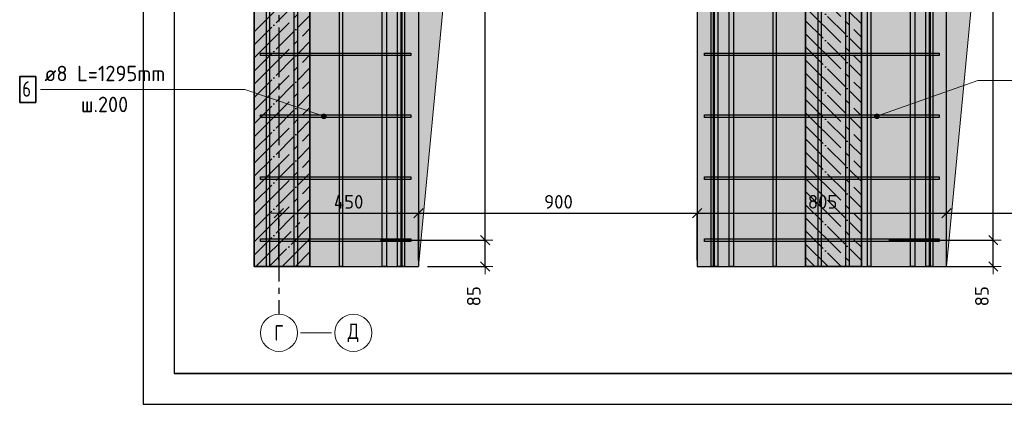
# Model space of a CAD drawing. Header units: millimetres. Extents: x -2995 to 60896, y -2809 to 57831.
# Tile 128 of 169: x 30044 to 33222, y 37027 to 38269. Entities that reach past the tile are written whole.
import ezdxf

# ---------------------------------------------------------------- set-up
doc = ezdxf.new("R2010")
doc.units = ezdxf.units.MM
doc.header["$PDMODE"] = 65
doc.linetypes.add('______11', pattern=[100, 80, -10, 0, -10])
doc.linetypes.add('______5', pattern=[220, 160, -20, 20, -20])
for name, color, linetype, lineweight in [('Standard', 7, 'Continuous', 25), ('Арм.стержн. вертикальными 1', 22, 'Continuous', 35), ('Арм.стержн. Доп. арматура', 180, 'Continuous', 35), ('Арм.стержн. Хомут', 240, 'Continuous', 35), ('Размерная линия_ общее', 7, 'Continuous', 13), ('Фундамент (1)', 7, 'Continuous', 35)]:
    doc.layers.add(name, color=color, linetype=linetype, lineweight=lineweight)
doc.layers.add('Осевая линия_ общее', color=7, linetype='______5', lineweight=13, true_color=0xa0a0a0)
doc.styles.add('ISOCPEUR', font='ISOCPEUR')
doc.dimstyles.new('DIMSTYLE_3', dxfattribs={"dimtxt": 44, "dimasz": 50, "dimexe": 0, "dimexo": 0, "dimgap": 22, "dimtad": 2, "dimdec": 0, "dimrnd": 5, "dimzin": 12, "dimdsep": 46, "dimtxsty": 'ISOCPEUR', "dimblk1": 'ALL_ML_STRICH', "dimblk2": 'ALL_ML_STRICH', "dimsah": 1, "dimcen": 0, "dimclrd": 7, "dimclre": 256, "dimclrt": 7, "dimadec": 0, "dimazin": 0, "dimtfac": 1, "dimtdec": 0, "dimtix": 1, "dimtmove": 2, "dimatfit": 3, "dimfxl": 0, "dimtvp": 1.2, "dimtzin": 0, "dimlwd": 0, "dimlwe": -3, "dimarcsym": 0})
doc.dimstyles.new('DIMSTYLE_5', dxfattribs={"dimtxt": 44, "dimasz": 50, "dimexe": 0, "dimexo": 0, "dimgap": 22, "dimtad": 2, "dimdec": 0, "dimrnd": 5, "dimzin": 12, "dimdsep": 46, "dimtxsty": 'ISOCPEUR', "dimblk1": 'ALL_ML_STRICH', "dimblk2": 'ALL_ML_STRICH', "dimsah": 1, "dimcen": 0, "dimclrd": 7, "dimclre": 256, "dimclrt": 7, "dimadec": 0, "dimazin": 0, "dimtfac": 1, "dimtdec": 0, "dimtix": 1, "dimtmove": 2, "dimatfit": 3, "dimfxl": 0, "dimtzin": 0, "dimlwd": 0, "dimlwe": -3, "dimarcsym": 0})

# ---------------------------------------------------------------- blocks, each defined once
blk = doc.blocks.new('ALL_ML_STRICH')
at = {"color": 0, "linetype": 'ByBlock', "lineweight": -2}
for p, q in [((-1, 0), (0.5, 0)), ((-0.3, -0.3), (0.3, 0.3)), ((0, -0.5), (0, 0.5))]:
    blk.add_line(p, q, dxfattribs=at)
blk = doc.blocks.new('*D423')
at = {"layer": 'DEFPOINTS', "color": 7, "linetype": 'Continuous', "lineweight": 13, "transparency": 33554687}
for p in [(32828.8, 37557.7), (32980.8, 37472.7), (33186.5, 37472.7)]:
    blk.add_point(p, dxfattribs=at)
at = {"layer": 'Размерная линия_ общее', "color": 253, "linetype": 'Continuous', "lineweight": -2, "true_color": 0xa0a0a0, "transparency": 33554687}
for p, q in [((32848.8, 37557.7), (33186.5, 37557.7)), ((33000.8, 37472.7), (33186.5, 37472.7))]:
    blk.add_line(p, q, dxfattribs=at)
at = {"layer": 'Размерная линия_ общее', "color": 7, "linetype": 'Continuous', "lineweight": -2, "transparency": 33554687}
blk.add_line((33186.5, 37472.7), (33186.5, 37557.7), dxfattribs=at)
at = {"layer": 'Размерная линия_ общее', "color": 7, "linetype": 'Continuous', "lineweight": 13, "transparency": 33554687, "xscale": 50, "yscale": 50, "zscale": 50}
for p, rotation in [((33186.5, 37557.7), 90), ((33186.5, 37472.7), 270)]:
    blk.add_blockref('ALL_ML_STRICH', p, dxfattribs=dict(at, rotation=rotation))
at = {"layer": 'Размерная линия_ общее', "color": 7, "linetype": 'Continuous', "lineweight": 13, "transparency": 33554687, "insert": (33149.5, 37376.4), "char_height": 44, "width": 88, "attachment_point": 5, "rotation": 90, "style": 'ISOCPEUR'}
blk.add_mtext('\\A1;{85}', dxfattribs=at)
blk = doc.blocks.new('*D424')
at = {"layer": 'DEFPOINTS', "color": 7, "linetype": 'Continuous', "lineweight": 13, "transparency": 33554687}
for p in [(32800.6, 39557.7), (32828.8, 37557.7), (33186.5, 37557.7)]:
    blk.add_point(p, dxfattribs=at)
at = {"layer": 'Размерная линия_ общее', "color": 253, "linetype": 'Continuous', "lineweight": -2, "true_color": 0xa0a0a0, "transparency": 33554687}
for p, q in [((32820.6, 39557.7), (33186.5, 39557.7)), ((32848.8, 37557.7), (33186.5, 37557.7))]:
    blk.add_line(p, q, dxfattribs=at)
at = {"layer": 'Размерная линия_ общее', "color": 7, "linetype": 'Continuous', "lineweight": -2, "transparency": 33554687}
blk.add_line((33186.5, 37557.7), (33186.5, 39557.7), dxfattribs=at)
at = {"layer": 'Размерная линия_ общее', "color": 7, "linetype": 'Continuous', "lineweight": 13, "transparency": 33554687, "xscale": 50, "yscale": 50, "zscale": 50}
for p, rotation in [((33186.5, 39557.7), 90), ((33186.5, 37557.7), 270)]:
    blk.add_blockref('ALL_ML_STRICH', p, dxfattribs=dict(at, rotation=rotation))
at = {"layer": 'Размерная линия_ общее', "color": 7, "linetype": 'Continuous', "lineweight": 13, "transparency": 33554687, "insert": (33127.5, 38409.7), "char_height": 44, "width": 2.2, "attachment_point": 1, "rotation": 90, "line_spacing_factor": 0.60241, "style": 'ISOCPEUR'}
blk.add_mtext('\\W0.91;10х200=2000', dxfattribs=at)
blk = doc.blocks.new('*D426')
at = {"layer": 'DEFPOINTS', "color": 7, "linetype": 'Continuous', "lineweight": 13, "transparency": 33554687}
for p in [(31188.8, 37557.7), (31340.8, 37472.7), (31546.5, 37472.7)]:
    blk.add_point(p, dxfattribs=at)
at = {"layer": 'Размерная линия_ общее', "color": 253, "linetype": 'Continuous', "lineweight": -2, "true_color": 0xa0a0a0, "transparency": 33554687}
for p, q in [((31208.8, 37557.7), (31546.5, 37557.7)), ((31360.8, 37472.7), (31546.5, 37472.7))]:
    blk.add_line(p, q, dxfattribs=at)
at = {"layer": 'Размерная линия_ общее', "color": 7, "linetype": 'Continuous', "lineweight": -2, "transparency": 33554687}
blk.add_line((31546.5, 37472.7), (31546.5, 37557.7), dxfattribs=at)
at = {"layer": 'Размерная линия_ общее', "color": 7, "linetype": 'Continuous', "lineweight": 13, "transparency": 33554687, "xscale": 50, "yscale": 50, "zscale": 50}
for p, rotation in [((31546.5, 37557.7), 90), ((31546.5, 37472.7), 270)]:
    blk.add_blockref('ALL_ML_STRICH', p, dxfattribs=dict(at, rotation=rotation))
at = {"layer": 'Размерная линия_ общее', "color": 7, "linetype": 'Continuous', "lineweight": 13, "transparency": 33554687, "insert": (31509.5, 37376.4), "char_height": 44, "width": 88, "attachment_point": 5, "rotation": 90, "style": 'ISOCPEUR'}
blk.add_mtext('\\A1;{85}', dxfattribs=at)
blk = doc.blocks.new('*D427')
at = {"layer": 'DEFPOINTS', "color": 7, "linetype": 'Continuous', "lineweight": 13, "transparency": 33554687}
for p in [(31160.6, 39557.7), (31188.8, 37557.7), (31546.5, 37557.7)]:
    blk.add_point(p, dxfattribs=at)
at = {"layer": 'Размерная линия_ общее', "color": 253, "linetype": 'Continuous', "lineweight": -2, "true_color": 0xa0a0a0, "transparency": 33554687}
for p, q in [((31180.6, 39557.7), (31546.5, 39557.7)), ((31208.8, 37557.7), (31546.5, 37557.7))]:
    blk.add_line(p, q, dxfattribs=at)
at = {"layer": 'Размерная линия_ общее', "color": 7, "linetype": 'Continuous', "lineweight": -2, "transparency": 33554687}
blk.add_line((31546.5, 37557.7), (31546.5, 39557.7), dxfattribs=at)
at = {"layer": 'Размерная линия_ общее', "color": 7, "linetype": 'Continuous', "lineweight": 13, "transparency": 33554687, "xscale": 50, "yscale": 50, "zscale": 50}
for p, rotation in [((31546.5, 39557.7), 90), ((31546.5, 37557.7), 270)]:
    blk.add_blockref('ALL_ML_STRICH', p, dxfattribs=dict(at, rotation=rotation))
at = {"layer": 'Размерная линия_ общее', "color": 7, "linetype": 'Continuous', "lineweight": 13, "transparency": 33554687, "insert": (31487.5, 38409.7), "char_height": 44, "width": 2.2, "attachment_point": 1, "rotation": 90, "line_spacing_factor": 0.60241, "style": 'ISOCPEUR'}
blk.add_mtext('\\W0.91;10х200=2000', dxfattribs=at)
blk = doc.blocks.new('*D436')
at = {"layer": 'DEFPOINTS', "color": 7, "linetype": 'Continuous', "lineweight": 13, "transparency": 33554687}
for p in [(30880.8, 37644.3), (30880.8, 37472.7), (31330.8, 37472.7)]:
    blk.add_point(p, dxfattribs=at)
at = {"layer": 'Размерная линия_ общее', "color": 253, "linetype": 'Continuous', "lineweight": -2, "true_color": 0xa0a0a0, "transparency": 33554687}
for p, q in [((30880.8, 37492.7), (30880.8, 37644.3)), ((31330.8, 37492.7), (31330.8, 37644.3))]:
    blk.add_line(p, q, dxfattribs=at)
at = {"layer": 'Размерная линия_ общее', "color": 7, "linetype": 'Continuous', "lineweight": -2, "transparency": 33554687}
blk.add_line((30880.8, 37644.3), (31330.8, 37644.3), dxfattribs=at)
at = {"layer": 'Размерная линия_ общее', "color": 7, "linetype": 'Continuous', "lineweight": 13, "transparency": 33554687, "xscale": 50, "yscale": 50, "zscale": 50, "rotation": 180}
blk.add_blockref('ALL_ML_STRICH', (30880.8, 37644.3), dxfattribs=at)
at = {"layer": 'Размерная линия_ общее', "color": 7, "linetype": 'Continuous', "lineweight": 13, "transparency": 33554687, "xscale": 50, "yscale": 50, "zscale": 50}
blk.add_blockref('ALL_ML_STRICH', (31330.8, 37644.3), dxfattribs=at)
at = {"layer": 'Размерная линия_ общее', "color": 7, "linetype": 'Continuous', "lineweight": 13, "transparency": 33554687, "insert": (31105.8, 37681.3), "char_height": 44, "width": 132, "attachment_point": 5, "style": 'ISOCPEUR'}
blk.add_mtext('\\A1;{450}', dxfattribs=at)
blk = doc.blocks.new('*D437')
at = {"layer": 'DEFPOINTS', "color": 7, "linetype": 'Continuous', "lineweight": 13, "transparency": 33554687}
for p in [(31330.8, 37644.3), (31330.8, 37472.7), (32230.8, 37472.7)]:
    blk.add_point(p, dxfattribs=at)
at = {"layer": 'Размерная линия_ общее', "color": 253, "linetype": 'Continuous', "lineweight": -2, "true_color": 0xa0a0a0, "transparency": 33554687}
for p, q in [((31330.8, 37492.7), (31330.8, 37644.3)), ((32230.8, 37492.7), (32230.8, 37644.3))]:
    blk.add_line(p, q, dxfattribs=at)
at = {"layer": 'Размерная линия_ общее', "color": 7, "linetype": 'Continuous', "lineweight": -2, "transparency": 33554687}
blk.add_line((31330.8, 37644.3), (32230.8, 37644.3), dxfattribs=at)
at = {"layer": 'Размерная линия_ общее', "color": 7, "linetype": 'Continuous', "lineweight": 13, "transparency": 33554687, "xscale": 50, "yscale": 50, "zscale": 50, "rotation": 180}
blk.add_blockref('ALL_ML_STRICH', (31330.8, 37644.3), dxfattribs=at)
at = {"layer": 'Размерная линия_ общее', "color": 7, "linetype": 'Continuous', "lineweight": 13, "transparency": 33554687, "xscale": 50, "yscale": 50, "zscale": 50}
blk.add_blockref('ALL_ML_STRICH', (32230.8, 37644.3), dxfattribs=at)
at = {"layer": 'Размерная линия_ общее', "color": 7, "linetype": 'Continuous', "lineweight": 13, "transparency": 33554687, "insert": (31783, 37681.3), "char_height": 44, "width": 132, "attachment_point": 5, "style": 'ISOCPEUR'}
blk.add_mtext('\\A1;{900}', dxfattribs=at)
blk = doc.blocks.new('*D438')
at = {"layer": 'DEFPOINTS', "color": 7, "linetype": 'Continuous', "lineweight": 13, "transparency": 33554687}
for p in [(32230.8, 37644.3), (32230.8, 37472.7), (33035.8, 37472.7)]:
    blk.add_point(p, dxfattribs=at)
at = {"layer": 'Размерная линия_ общее', "color": 253, "linetype": 'Continuous', "lineweight": -2, "true_color": 0xa0a0a0, "transparency": 33554687}
for p, q in [((32230.8, 37492.7), (32230.8, 37644.3)), ((33035.8, 37492.7), (33035.8, 37644.3))]:
    blk.add_line(p, q, dxfattribs=at)
at = {"layer": 'Размерная линия_ общее', "color": 7, "linetype": 'Continuous', "lineweight": -2, "transparency": 33554687}
blk.add_line((32230.8, 37644.3), (33035.8, 37644.3), dxfattribs=at)
at = {"layer": 'Размерная линия_ общее', "color": 7, "linetype": 'Continuous', "lineweight": 13, "transparency": 33554687, "xscale": 50, "yscale": 50, "zscale": 50, "rotation": 180}
blk.add_blockref('ALL_ML_STRICH', (32230.8, 37644.3), dxfattribs=at)
at = {"layer": 'Размерная линия_ общее', "color": 7, "linetype": 'Continuous', "lineweight": 13, "transparency": 33554687, "xscale": 50, "yscale": 50, "zscale": 50}
blk.add_blockref('ALL_ML_STRICH', (33035.8, 37644.3), dxfattribs=at)
at = {"layer": 'Размерная линия_ общее', "color": 7, "linetype": 'Continuous', "lineweight": 13, "transparency": 33554687, "insert": (32635.5, 37681.3), "char_height": 44, "width": 132, "attachment_point": 5, "style": 'ISOCPEUR'}
blk.add_mtext('\\A1;{805}', dxfattribs=at)
blk = doc.blocks.new('*D439')
at = {"layer": 'DEFPOINTS', "color": 7, "linetype": 'Continuous', "lineweight": 13, "transparency": 33554687}
for p in [(33035.8, 37644.3), (33035.8, 37472.7), (34435.8, 37472.7)]:
    blk.add_point(p, dxfattribs=at)
at = {"layer": 'Размерная линия_ общее', "color": 253, "linetype": 'Continuous', "lineweight": -2, "true_color": 0xa0a0a0, "transparency": 33554687}
for p, q in [((33035.8, 37492.7), (33035.8, 37644.3)), ((34435.8, 37492.7), (34435.8, 37644.3))]:
    blk.add_line(p, q, dxfattribs=at)
at = {"layer": 'Размерная линия_ общее', "color": 7, "linetype": 'Continuous', "lineweight": -2, "transparency": 33554687}
blk.add_line((33035.8, 37644.3), (34435.8, 37644.3), dxfattribs=at)
at = {"layer": 'Размерная линия_ общее', "color": 7, "linetype": 'Continuous', "lineweight": 13, "transparency": 33554687, "xscale": 50, "yscale": 50, "zscale": 50, "rotation": 180}
blk.add_blockref('ALL_ML_STRICH', (33035.8, 37644.3), dxfattribs=at)
at = {"layer": 'Размерная линия_ общее', "color": 7, "linetype": 'Continuous', "lineweight": 13, "transparency": 33554687, "xscale": 50, "yscale": 50, "zscale": 50}
blk.add_blockref('ALL_ML_STRICH', (34435.8, 37644.3), dxfattribs=at)
at = {"layer": 'Размерная линия_ общее', "color": 7, "linetype": 'Continuous', "lineweight": 13, "transparency": 33554687, "insert": (33740.2, 37681.3), "char_height": 44, "width": 176, "attachment_point": 5, "style": 'ISOCPEUR'}
blk.add_mtext('\\A1;{1400}', dxfattribs=at)

msp = doc.modelspace()

# ---------------------------------------------------------------- hatches: boundary and pattern name
at = {"linetype": 'Continuous', "lineweight": 25, "transparency": 33554687}
h = msp.add_hatch(color=7, dxfattribs=at)
h.paths.add_polyline_path([(31330.8, 39672.7), (32230.8, 39672.7), (32230.8, 37472.7), (32580.8, 37472.7), (32580.8, 42152.7), (30980.8, 42152.7), (30980.8, 37472.7), (31330.8, 37472.7)])
h.paths.add_polyline_path([(32450.8, 38642.7), (32450.7, 38640.6), (32450.4, 38638.5), (32449.8, 38636.5), (32449.1, 38634.6), (32448.1, 38632.7), (32447, 38630.9), (32445.7, 38629.3), (32444.2, 38627.8), (32442.6, 38626.5), (32440.8, 38625.4), (32439, 38624.4), (32437, 38623.7), (32435, 38623.1), (32432.9, 38622.8), (32430.8, 38622.7), (32428.7, 38622.8), (32426.7, 38623.1), (32424.6, 38623.7), (32422.7, 38624.4), (32420.8, 38625.4), (32419.1, 38626.5), (32417.4, 38627.8), (32416, 38629.3), (32414.6, 38630.9), (32413.5, 38632.7), (32412.5, 38634.6), (32411.8, 38636.5), (32411.3, 38638.5), (32410.9, 38640.6), (32410.8, 38642.7), (32410.9, 38644.8), (32411.3, 38646.9), (32411.8, 38648.9), (32412.5, 38650.8), (32413.5, 38652.7), (32414.6, 38654.5), (32416, 38656.1), (32417.4, 38657.6), (32419.1, 38658.9), (32420.8, 38660), (32422.7, 38661), (32424.6, 38661.7), (32426.7, 38662.3), (32428.7, 38662.6), (32430.8, 38662.7), (32432.9, 38662.6), (32435, 38662.3), (32437, 38661.7), (32439, 38661), (32440.8, 38660), (32442.6, 38658.9), (32444.2, 38657.6), (32445.7, 38656.1), (32447, 38654.5), (32448.1, 38652.7), (32449.1, 38650.8), (32449.8, 38648.9), (32450.4, 38646.9), (32450.7, 38644.8)], flags=16)
at = {"linetype": 'Continuous', "lineweight": -3, "true_color": 0xc7c7c7, "transparency": 33554687}
msp.add_hatch(color=9, dxfattribs=at).paths.add_polyline_path([(30980.8, 37472.7), (30980.8, 40592.7), (30800.8, 40592.7), (30800.8, 37472.7)])
at = {"layer": 'Standard', "linetype": 'Continuous', "lineweight": 25, "transparency": 33554687}
h = msp.add_hatch(color=7, dxfattribs=at)
h.paths.add_polyline_path([(33035.8, 39672.7), (34435.8, 39672.7), (34435.8, 37472.7), (35071.5, 37472.7), (35071.5, 42152.7), (32760.8, 42152.7), (32760.8, 37472.7), (33035.8, 37472.7)])
h.paths.add_polyline_path([(32855.8, 38642.7), (32855.7, 38640.6), (32855.4, 38638.5), (32854.8, 38636.5), (32854.1, 38634.6), (32853.1, 38632.7), (32852, 38630.9), (32850.7, 38629.3), (32849.2, 38627.8), (32847.6, 38626.5), (32845.8, 38625.4), (32844, 38624.4), (32842, 38623.7), (32840, 38623.1), (32837.9, 38622.8), (32835.8, 38622.7), (32833.7, 38622.8), (32831.7, 38623.1), (32829.6, 38623.7), (32827.7, 38624.4), (32825.8, 38625.4), (32824.1, 38626.5), (32822.4, 38627.8), (32821, 38629.3), (32819.6, 38630.9), (32818.5, 38632.7), (32817.5, 38634.6), (32816.8, 38636.5), (32816.3, 38638.5), (32815.9, 38640.6), (32815.8, 38642.7), (32815.9, 38644.8), (32816.3, 38646.9), (32816.8, 38648.9), (32817.5, 38650.8), (32818.5, 38652.7), (32819.6, 38654.5), (32821, 38656.1), (32822.4, 38657.6), (32824.1, 38658.9), (32825.8, 38660), (32827.7, 38661), (32829.6, 38661.7), (32831.7, 38662.3), (32833.7, 38662.6), (32835.8, 38662.7), (32837.9, 38662.6), (32840, 38662.3), (32842, 38661.7), (32844, 38661), (32845.8, 38660), (32847.6, 38658.9), (32849.2, 38657.6), (32850.7, 38656.1), (32852, 38654.5), (32853.1, 38652.7), (32854.1, 38650.8), (32854.8, 38648.9), (32855.4, 38646.9), (32855.7, 38644.8)], flags=16)
at = {"layer": 'Арм.стержн. Хомут', "linetype": 'Continuous', "lineweight": 13, "transparency": 33554687}
for points in [[(31018.4, 37956.2), (31020.8, 37963.3), (31018.6, 37960.1)], [(31020.8, 37963.3), (31018.4, 37956.2), (31020.1, 37952.8)], [(31020.8, 37963.3), (31020.1, 37952.8), (31024.3, 37965)], [(31024.3, 37965), (31020.1, 37952.8), (31023.3, 37950.6)], [(31024.3, 37965), (31023.3, 37950.6), (31028.1, 37964.8)], [(31028.1, 37964.8), (31023.3, 37950.6), (31027.2, 37950.4)], [(31028.1, 37964.8), (31027.2, 37950.4), (31031.4, 37962.6)], [(31031.4, 37962.6), (31027.2, 37950.4), (31030.7, 37952.1)], [(31031.4, 37962.6), (31030.7, 37952.1), (31033.1, 37959.2)], [(31033.1, 37959.2), (31030.7, 37952.1), (31032.8, 37955.3)], [(32809.4, 37950.4), (32805.1, 37962.5), (32803.4, 37959.1)], [(32809.4, 37950.4), (32803.4, 37959.1), (32805.9, 37952)], [(32805.9, 37952), (32803.4, 37959.1), (32803.7, 37955.2)], [(32813.3, 37950.6), (32808.3, 37964.8), (32805.1, 37962.5)], [(32813.3, 37950.6), (32805.1, 37962.5), (32809.4, 37950.4)], [(32816.5, 37952.9), (32812.2, 37965), (32808.3, 37964.8)], [(32816.5, 37952.9), (32808.3, 37964.8), (32813.3, 37950.6)], [(32818.1, 37956.3), (32815.6, 37963.4), (32812.2, 37965)], [(32818.1, 37956.3), (32812.2, 37965), (32816.5, 37952.9)], [(32815.6, 37963.4), (32818.1, 37956.3), (32817.8, 37960.2)]]:
    msp.add_hatch(color=7, dxfattribs=at).paths.add_polyline_path(points)
at = {"layer": 'Размерная линия_ общее', "linetype": 'Continuous', "lineweight": -3, "transparency": 33554687}
msp.add_hatch(color=7, dxfattribs=at).paths.add_polyline_path([(32760.8, 37472.7), (32760.8, 42152.7), (32580.8, 42152.7), (32580.8, 37472.7)])
at = {"layer": 'Фундамент (1)', "linetype": 'Continuous', "lineweight": 13, "true_color": 0x2d2d2d, "transparency": 33554687}
for points in [[(31521.7, 39481.8), (32230.8, 39672.7), (31330.8, 39672.7), (31330.8, 37472.7)], [(33226.7, 39481.8), (34435.8, 39672.7), (33035.8, 39672.7), (33035.8, 37472.7)]]:
    msp.add_hatch(color=250, dxfattribs=at).paths.add_polyline_path(points)

# ---------------------------------------------------------------- linework, layer by layer
at = {"color": 52, "linetype": 'Continuous', "lineweight": -3, "transparency": 33554687}
for p, q in [((30542.5, 42267.3), (30542.5, 37127.5)), ((30542.5, 42267.3), (30542.5, 37127.5)), ((30542.5, 37127.5), (35071.5, 37127.5)), ((35071.5, 37127.5), (30542.5, 37127.5))]:
    msp.add_line(p, q, dxfattribs=at)
at = {"color": 7, "linetype": 'Continuous', "lineweight": 35, "transparency": 33554687}
for p, q in [((30800.8, 40592.7), (30800.8, 37472.7)), ((30980.8, 37472.7), (30980.8, 40592.7)), ((30800.8, 37472.7), (30980.8, 37472.7))]:
    msp.add_line(p, q, dxfattribs=at)
at = {"color": 7, "linetype": 'Continuous', "lineweight": 25, "transparency": 33554687}
for p, q in [((31330.8, 39672.7), (31330.8, 37472.7)), ((32230.8, 39672.7), (32230.8, 37472.7)), ((30980.8, 37472.7), (31330.8, 37472.7)), ((32230.8, 37472.7), (32580.8, 37472.7))]:
    msp.add_line(p, q, dxfattribs=at)
at = {"color": 253, "linetype": '______5', "lineweight": -3, "true_color": 0xababab, "transparency": 33554687}
for p, q in [((30800.8, 38230.5), (30980.8, 38410.5)), ((30800.8, 38145.7), (30980.8, 38325.7)), ((30800.8, 38060.8), (30980.8, 38240.8)), ((30800.8, 37976), (30980.8, 38156)), ((30800.8, 37891.1), (30980.8, 38071.1)), ((30800.8, 37806.3), (30980.8, 37986.3)), ((30800.8, 37721.4), (30980.8, 37901.4)), ((30800.8, 37636.6), (30980.8, 37816.6)), ((30800.8, 37551.7), (30980.8, 37731.7)), ((30806.7, 37472.7), (30980.8, 37646.8)), ((30891.5, 37472.7), (30980.8, 37562)), ((30976.4, 37472.7), (30980.8, 37477.1))]:
    msp.add_line(p, q, dxfattribs=at)
at = {"color": 253, "linetype": '______11', "lineweight": -3, "true_color": 0xababab, "transparency": 33554687}
for p, q in [((30800.8, 38188.1), (30980.8, 38368.1)), ((30800.8, 38103.2), (30980.8, 38283.2)), ((30800.8, 38018.4), (30980.8, 38198.4)), ((30800.8, 37933.5), (30980.8, 38113.5)), ((30800.8, 37848.7), (30980.8, 38028.7)), ((30800.8, 37763.8), (30980.8, 37943.8)), ((30800.8, 37679), (30980.8, 37859)), ((30800.8, 37594.1), (30980.8, 37774.1)), ((30800.8, 37509.3), (30980.8, 37689.3)), ((30849.1, 37472.7), (30980.8, 37604.4)), ((30933.9, 37472.7), (30980.8, 37519.6))]:
    msp.add_line(p, q, dxfattribs=at)
at = {"layer": 'Standard', "color": 7, "linetype": 'Continuous', "lineweight": 25, "transparency": 33554687}
for p, q in [((33035.8, 37472.7), (33035.8, 39672.7)), ((32760.8, 37472.7), (33035.8, 37472.7))]:
    msp.add_line(p, q, dxfattribs=at)
msp.add_lwpolyline([(30442.5, 37027.5), (35171.5, 37027.5), (35171.5, 42367.3), (30442.5, 42367.3), (30442.5, 37027.5)], dxfattribs=at)
at = {"layer": 'Standard', "color": 7, "linetype": 'Continuous', "lineweight": 13, "transparency": 33554687}
for points in [[(31330.8, 37472.7), (31521.7, 39481.8), (32230.8, 39672.7)], [(33035.8, 37472.7), (33226.7, 39481.8), (34435.8, 39672.7)]]:
    msp.add_lwpolyline(points, dxfattribs=at)
at = {"layer": 'Арм.стержн. вертикальными 1', "color": 4, "linetype": 'Continuous', "lineweight": 25, "transparency": 33554687}
for points in [[(31075.8, 37472.7), (31075.8, 42127.7), (31085.8, 42127.7), (31085.8, 37472.7), (31075.8, 37472.7)], [(31075.8, 37472.7), (31075.8, 42127.7), (31085.8, 42127.7), (31085.8, 37472.7), (31075.8, 37472.7)], [(31275.8, 37472.7), (31275.8, 42127.7), (31285.8, 42127.7), (31285.8, 37472.7), (31275.8, 37472.7)], [(31275.8, 37472.7), (31275.8, 42127.7), (31285.8, 42127.7), (31285.8, 37472.7), (31275.8, 37472.7)], [(32275.8, 37472.7), (32275.8, 42127.7), (32285.8, 42127.7), (32285.8, 37472.7), (32275.8, 37472.7)], [(32275.8, 37472.7), (32275.8, 42127.7), (32285.8, 42127.7), (32285.8, 37472.7), (32275.8, 37472.7)], [(32475.8, 37472.7), (32475.8, 42127.7), (32485.8, 42127.7), (32485.8, 37472.7), (32475.8, 37472.7)], [(32475.8, 37472.7), (32475.8, 42127.7), (32485.8, 42127.7), (32485.8, 37472.7), (32475.8, 37472.7)], [(32621.3, 37472.7), (32621.3, 42127.7), (32631.3, 42127.7), (32631.3, 37472.7), (32621.3, 37472.7)], [(32621.3, 37472.7), (32621.3, 42127.7), (32631.3, 42127.7), (32631.3, 37472.7), (32621.3, 37472.7)], [(32621.3, 37472.7), (32621.3, 42127.7), (32631.3, 42127.7), (32631.3, 37472.7), (32621.3, 37472.7)], [(32710.8, 37472.7), (32710.8, 42127.7), (32720.8, 42127.7), (32720.8, 37472.7), (32710.8, 37472.7)], [(32710.8, 37472.7), (32710.8, 42127.7), (32720.8, 42127.7), (32720.8, 37472.7), (32710.8, 37472.7)], [(32710.8, 37472.7), (32710.8, 42127.7), (32720.8, 42127.7), (32720.8, 37472.7), (32710.8, 37472.7)], [(32780.8, 37472.7), (32780.8, 42127.7), (32790.8, 42127.7), (32790.8, 37472.7), (32780.8, 37472.7)], [(32780.8, 37472.7), (32780.8, 42127.7), (32790.8, 42127.7), (32790.8, 37472.7), (32780.8, 37472.7)], [(32980.8, 37472.7), (32980.8, 42127.7), (32990.8, 42127.7), (32990.8, 37472.7), (32980.8, 37472.7)], [(32980.8, 37472.7), (32980.8, 42127.7), (32990.8, 42127.7), (32990.8, 37472.7), (32980.8, 37472.7)], [(30840.8, 37472.7), (30840.8, 41602.7), (30850.8, 41602.7), (30850.8, 37472.7), (30840.8, 37472.7)], [(30840.8, 37472.7), (30840.8, 41602.7), (30850.8, 41602.7), (30850.8, 37472.7), (30840.8, 37472.7)], [(30840.8, 37472.7), (30840.8, 41602.7), (30850.8, 41602.7), (30850.8, 37472.7), (30840.8, 37472.7)], [(30930.3, 37472.7), (30930.3, 41602.7), (30940.3, 41602.7), (30940.3, 37472.7), (30930.3, 37472.7)], [(30930.3, 37472.7), (30930.3, 41602.7), (30940.3, 41602.7), (30940.3, 37472.7), (30930.3, 37472.7)], [(30930.3, 37472.7), (30930.3, 41602.7), (30940.3, 41602.7), (30940.3, 37472.7), (30930.3, 37472.7)]]:
    msp.add_lwpolyline(points, dxfattribs=at)
at = {"layer": 'Арм.стержн. Доп. арматура', "color": 7, "linetype": 'Continuous', "lineweight": 25, "transparency": 33554687}
for points in [[(31213.8, 37472.7), (31213.8, 40272.7), (31227.8, 40272.7), (31227.8, 37472.7), (31213.8, 37472.7)], [(31213.8, 37472.7), (31213.8, 40272.7), (31227.8, 40272.7), (31227.8, 37472.7), (31213.8, 37472.7)], [(31263.8, 37472.7), (31263.8, 40272.7), (31277.8, 40272.7), (31277.8, 37472.7), (31263.8, 37472.7)], [(31263.8, 37472.7), (31263.8, 40272.7), (31277.8, 40272.7), (31277.8, 37472.7), (31263.8, 37472.7)], [(32283.8, 37472.7), (32283.8, 40272.7), (32297.8, 40272.7), (32297.8, 37472.7), (32283.8, 37472.7)], [(32283.8, 37472.7), (32283.8, 40272.7), (32297.8, 40272.7), (32297.8, 37472.7), (32283.8, 37472.7)], [(32333.8, 37472.7), (32333.8, 40272.7), (32347.8, 40272.7), (32347.8, 37472.7), (32333.8, 37472.7)], [(32333.8, 37472.7), (32333.8, 40272.7), (32347.8, 40272.7), (32347.8, 37472.7), (32333.8, 37472.7)], [(32918.8, 37472.7), (32918.8, 40272.7), (32932.8, 40272.7), (32932.8, 37472.7), (32918.8, 37472.7)], [(32918.8, 37472.7), (32918.8, 40272.7), (32932.8, 40272.7), (32932.8, 37472.7), (32918.8, 37472.7)], [(32968.8, 37472.7), (32968.8, 40272.7), (32982.8, 40272.7), (32982.8, 37472.7), (32968.8, 37472.7)], [(32968.8, 37472.7), (32968.8, 40272.7), (32982.8, 40272.7), (32982.8, 37472.7), (32968.8, 37472.7)]]:
    msp.add_lwpolyline(points, dxfattribs=at)
at = {"layer": 'Арм.стержн. Хомут', "color": 7, "linetype": 'Continuous', "lineweight": 13, "transparency": 33554687}
for p, q in [((33136.1, 38072.8), (32810.8, 37957.7)), ((33136.1, 38072.8), (33821.1, 38072.8)), ((30110.8, 38044), (30770.8, 38044)), ((30770.8, 38044), (31025.7, 37957.7)), ((31018.6, 37960.1), (31018.6, 37960.1)), ((31023.3, 37950.6), (31023.3, 37950.6)), ((31028.1, 37964.8), (31028.1, 37964.8)), ((31032.8, 37955.3), (31032.8, 37955.3)), ((32803.7, 37955.2), (32803.7, 37955.2)), ((32808.3, 37964.8), (32808.3, 37964.8)), ((32813.3, 37950.6), (32813.3, 37950.6)), ((32817.8, 37960.2), (32817.8, 37960.2))]:
    msp.add_line(p, q, dxfattribs=at)
at = {"layer": 'Арм.стержн. Хомут', "color": 40, "linetype": 'Continuous', "lineweight": 25, "transparency": 33554687}
for points in [[(30820.8, 38161.7), (31306.8, 38161.7), (31306.8, 38153.7), (30820.8, 38153.7), (30820.8, 38161.7)], [(33011.8, 38153.7), (32254.8, 38153.7), (32254.8, 38161.7), (33011.8, 38161.7), (33011.8, 38153.7)], [(30820.8, 37961.7), (31306.8, 37961.7), (31306.8, 37953.7), (30820.8, 37953.7), (30820.8, 37961.7)], [(33011.8, 37953.7), (32254.8, 37953.7), (32254.8, 37961.7), (33011.8, 37961.7), (33011.8, 37953.7)], [(30820.8, 37761.7), (31306.8, 37761.7), (31306.8, 37753.7), (30820.8, 37753.7), (30820.8, 37761.7)], [(33011.8, 37753.7), (32254.8, 37753.7), (32254.8, 37761.7), (33011.8, 37761.7), (33011.8, 37753.7)], [(30820.8, 37561.7), (31306.8, 37561.7), (31306.8, 37553.7), (30820.8, 37553.7), (30820.8, 37561.7)], [(33011.8, 37553.7), (32254.8, 37553.7), (32254.8, 37561.7), (33011.8, 37561.7), (33011.8, 37553.7)]]:
    msp.add_lwpolyline(points, dxfattribs=at)
at = {"layer": 'Арм.стержн. Хомут', "color": 7, "linetype": 'Continuous', "lineweight": 35, "transparency": 33554687}
msp.add_lwpolyline([(30044.1, 38002.4), (30095.8, 38002.4), (30095.8, 38085.7), (30044.1, 38085.7), (30044.1, 38002.4)], dxfattribs=at)
at = {"layer": 'Арм.стержн. Хомут', "color": 7, "linetype": 'Continuous', "lineweight": 13, "transparency": 33554687}
for centre in [(31025.7, 37957.7), (32810.8, 37957.7)]:
    msp.add_circle(centre, 7.5, dxfattribs=at)
at = {"layer": 'Осевая линия_ общее', "color": 253, "linetype": '______5', "lineweight": -3, "true_color": 0xa0a0a0, "transparency": 33554687}
msp.add_line((30880.8, 39343.7), (30880.8, 37318.2), dxfattribs=at)
at = {"layer": 'Осевая линия_ общее', "color": 7, "linetype": 'Continuous', "lineweight": 13, "transparency": 33554687}
msp.add_line((30950.8, 37258.2), (31050.8, 37258.2), dxfattribs=at)
for centre in [(30880.8, 37258.2), (31120.8, 37258.2)]:
    msp.add_circle(centre, 60, dxfattribs=at)
at = {"layer": 'Размерная линия_ общее', "color": 7, "linetype": 'Continuous', "lineweight": 35, "transparency": 33554687}
for p, q in [((32580.8, 42152.7), (32580.8, 37472.7)), ((32760.8, 37472.7), (32760.8, 42152.7)), ((32580.8, 37472.7), (32760.8, 37472.7))]:
    msp.add_line(p, q, dxfattribs=at)
at = {"layer": 'Размерная линия_ общее', "color": 253, "linetype": '______11', "lineweight": -3, "true_color": 0xababab, "transparency": 33554687}
for p, q in [((32580.8, 38435.7), (32760.8, 38255.7)), ((32580.8, 38350.9), (32760.8, 38170.9)), ((32580.8, 38266), (32760.8, 38086)), ((32580.8, 38181.2), (32760.8, 38001.2)), ((32580.8, 38096.3), (32760.8, 37916.3)), ((32580.8, 38011.5), (32760.8, 37831.5)), ((32580.8, 37926.6), (32760.8, 37746.6)), ((32580.8, 37841.7), (32760.8, 37661.7)), ((32580.8, 37756.9), (32760.8, 37576.9)), ((32580.8, 37672), (32760.8, 37492)), ((32580.8, 37587.2), (32695.3, 37472.7)), ((32580.8, 37502.3), (32610.5, 37472.7))]:
    msp.add_line(p, q, dxfattribs=at)
at = {"layer": 'Размерная линия_ общее', "color": 253, "linetype": '______5', "lineweight": -3, "true_color": 0xababab, "transparency": 33554687}
for p, q in [((32580.8, 38393.3), (32760.8, 38213.3)), ((32580.8, 38308.4), (32760.8, 38128.4)), ((32580.8, 38223.6), (32760.8, 38043.6)), ((32580.8, 38138.7), (32760.8, 37958.7)), ((32580.8, 38053.9), (32760.8, 37873.9)), ((32580.8, 37969), (32760.8, 37789)), ((32580.8, 37884.2), (32760.8, 37704.2)), ((32580.8, 37799.3), (32760.8, 37619.3)), ((32580.8, 37714.5), (32760.8, 37534.5)), ((32580.8, 37629.6), (32737.7, 37472.7)), ((32580.8, 37544.8), (32652.9, 37472.7))]:
    msp.add_line(p, q, dxfattribs=at)

# ---------------------------------------------------------------- texts
at = {"layer": 'Standard', "color": 7, "linetype": 'Continuous', "lineweight": 13, "transparency": 33554687, "char_height": 50, "attachment_point": 5, "style": 'ISOCPEUR'}
for s, insert, width in [('\\A1;{\\fISOCPEUR|i0|b0;\\H50.000000;\\W0.800000;\\C7;Г}\\P', (30880.8, 37258.2), 43.556), ('\\A1;{\\fISOCPEUR|i0|b0;\\H50.000000;\\W0.800000;\\C7;Д}\\P', (31120.8, 37258.2), 52.364)]:
    msp.add_mtext(s, dxfattribs=dict(at, insert=insert, width=width))
at = {"layer": 'Арм.стержн. Хомут', "color": 7, "linetype": 'Continuous', "lineweight": 25, "transparency": 33554687, "char_height": 50, "attachment_point": 7, "style": 'ISOCPEUR'}
for s, insert, width in [('\\W0.96;ø8 L=1295mm ', (30124.1, 38070.7), 453.703), ('\\W0.78;6', (30052.4, 38020.7), 54.401), ('\\W0.95;ш.200 ', (30241.6, 37970.7), 218.666)]:
    msp.add_mtext(s, dxfattribs=dict(at, insert=insert, width=width))

# ---------------------------------------------------------------- dimensions: what is measured, and where the dimension line sits
at = {"layer": 'Размерная линия_ общее', "color": 7, "linetype": 'Continuous', "lineweight": 13, "transparency": 33554687}
for base, p1, p2, picture, middle in [((31546.5, 39557.7), (31208.8, 37557.7), (31180.6, 39557.7), '*D427', (31524.5, 38557.7)), ((33186.5, 39557.7), (32848.8, 37557.7), (32820.6, 39557.7), '*D424', (33164.5, 38557.7))]:
    dim = msp.add_linear_dim(base=base, p1=p1, p2=p2, angle=90, text='\\W0.91;10х200=2000', dimstyle='DIMSTYLE_5', override={"dimpost": '<>', "dimclrd": 7, "dimclre": 253, "dimclrt": 7, "dimlwd": 0, "dimlwe": 65533}, dxfattribs=at)
    dim.commit()
    dim.dimension.update_dxf_attribs({"geometry": picture, "text_midpoint": middle, "dimtype": 160})
for base, p1, p2, picture, middle in [((31330.8, 37644.3), (30880.8, 37492.7), (31330.8, 37492.7), '*D436', (31105.8, 37681.3)), ((32230.8, 37644.3), (31330.8, 37492.7), (32230.8, 37492.7), '*D437', (31783, 37681.3)), ((33035.8, 37644.3), (32230.8, 37492.7), (33035.8, 37492.7), '*D438', (32635.5, 37681.3)), ((34435.8, 37644.3), (33035.8, 37492.7), (34435.8, 37492.7), '*D439', (33740.2, 37681.3))]:
    dim = msp.add_linear_dim(base=base, p1=p1, p2=p2, dimstyle='DIMSTYLE_5', override={"dimpost": '<>', "dimclrd": 7, "dimclre": 253, "dimclrt": 7, "dimlwd": 0, "dimlwe": 65533}, dxfattribs=at)
    dim.commit()
    dim.dimension.update_dxf_attribs({"geometry": picture, "text_midpoint": middle, "dimtype": 160})
for base, p1, p2, picture, middle in [((31546.5, 37557.7), (31360.8, 37472.7), (31208.8, 37557.7), '*D426', (31509.5, 37376.4)), ((33186.5, 37557.7), (33000.8, 37472.7), (32848.8, 37557.7), '*D423', (33149.5, 37376.4))]:
    dim = msp.add_linear_dim(base=base, p1=p1, p2=p2, angle=90, dimstyle='DIMSTYLE_3', override={"dimpost": '<>', "dimclrd": 7, "dimclre": 253, "dimclrt": 7, "dimlwd": 0, "dimlwe": 65533}, dxfattribs=at)
    dim.commit()
    dim.dimension.update_dxf_attribs({"geometry": picture, "text_midpoint": middle, "dimtype": 160})

doc.saveas('drawing.dxf')
